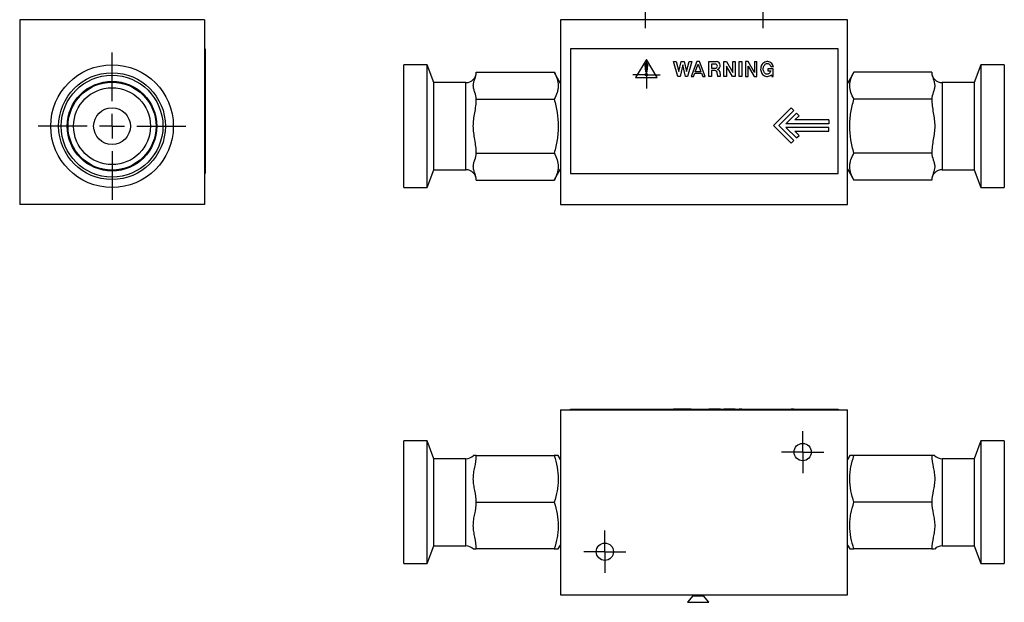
# Model space of a CAD drawing. Header units: inches. Extents: x 1.97 to 10.59, y 1.51 to 7.54.
# Tile 1 of 12: x 2 to 5.96, y 1.51 to 3.85. Entities that reach past the tile are written whole.
import ezdxf

# ---------------------------------------------------------------- set-up
doc = ezdxf.new("R2010")
doc.units = ezdxf.units.IN
doc.header["$MEASUREMENT"] = 0
doc.layers.add('1', color=7, linetype='Continuous')

# ---------------------------------------------------------------- blocks, each defined once
blk = doc.blocks.new('SW_CENTERMARKSYMBOL_0')
at = {"layer": '1', "color": 0}
for p, q in [((0, 0.05), (0, 0.0549)), ((0, 0), (0, 0.05)), ((-0.05, 0), (-0.0549, 0)), ((0, 0), (-0.05, 0)), ((0, 0), (0, -0.05)), ((0, 0), (0.05, 0)), ((0.05, 0), (0.0549, 0)), ((0, -0.05), (0, -0.0549))]:
    blk.add_line(p, q, dxfattribs=at)
blk = doc.blocks.new('SW_CENTERMARKSYMBOL_1')
at = {"layer": '1', "color": 0}
for p, q in [((0, 0.05), (0, 0.093)), ((0, 0), (0, 0.05)), ((-0.05, 0), (-0.093, 0)), ((0, 0), (-0.05, 0)), ((0, 0), (0, -0.05)), ((0, 0), (0.05, 0)), ((0.05, 0), (0.093, 0)), ((0, -0.05), (0, -0.093))]:
    blk.add_line(p, q, dxfattribs=at)
blk = doc.blocks.new('SW_CENTERMARKSYMBOL_2')
at = {"layer": '1', "color": 0}
for p, q in [((0, 0.05), (0, 0.093)), ((0, 0), (0, 0.05)), ((-0.05, 0), (-0.093, 0)), ((0, 0), (-0.05, 0)), ((0, 0), (0, -0.05)), ((0, 0), (0.05, 0)), ((0.05, 0), (0.093, 0)), ((0, -0.05), (0, -0.093))]:
    blk.add_line(p, q, dxfattribs=at)
blk = doc.blocks.new('SW_CENTERMARKSYMBOL_21')
at = {"layer": '1', "color": 0}
for p, q in [((0, 0.05), (0, 0.08465)), ((0, 0), (0, 0.05)), ((-0.05, 0), (-0.08465, 0)), ((0, 0), (-0.05, 0)), ((0, 0), (0, -0.05)), ((0, 0), (0.05, 0)), ((0.05, 0), (0.08465, 0)), ((0, -0.05), (0, -0.08465))]:
    blk.add_line(p, q, dxfattribs=at)
blk = doc.blocks.new('SW_CENTERMARKSYMBOL_22')
at = {"layer": '1', "color": 0}
for p, q in [((0, 0.05), (0, 0.08465)), ((0, 0), (0, 0.05)), ((-0.05, 0), (-0.08465, 0)), ((0, 0), (-0.05, 0)), ((0, 0), (0, -0.05)), ((0, 0), (0.05, 0)), ((0.05, 0), (0.08465, 0)), ((0, -0.05), (0, -0.08465))]:
    blk.add_line(p, q, dxfattribs=at)
blk = doc.blocks.new('SW_CENTERMARKSYMBOL_28')
at = {"layer": '1', "color": 0}
for p, q in [((0, 0.1), (0, 0.29625)), ((0, 0), (0, 0.05)), ((-0.1, 0), (-0.29625, 0)), ((0, 0), (-0.05, 0)), ((0, 0), (0, -0.05)), ((0, 0), (0.05, 0)), ((0.1, 0), (0.29625, 0)), ((0, -0.1), (0, -0.29625))]:
    blk.add_line(p, q, dxfattribs=at)

msp = doc.modelspace()

# ---------------------------------------------------------------- linework, layer by layer
at = {"color": 7, "linetype": 'Continuous', "lineweight": 25}
for p, q in [((2.7421, 3.8517), (1.9996, 3.8517)), ((1.9996, 3.8517), (1.9996, 3.1092)), ((2.7421, 3.8517), (2.7421, 3.1092)), ((5.3256, 3.8517), (4.1726, 3.8517)), ((4.1726, 3.8517), (4.1726, 3.1092)), ((5.3256, 3.1092), (5.3256, 3.8517)), ((2.7446, 3.7342), (2.7421, 3.7342)), ((2.7446, 3.7342), (2.7446, 3.2342)), ((4.2131, 3.7342), (4.2131, 3.2342)), ((5.2881, 3.7342), (4.2131, 3.7342)), ((5.2881, 3.2342), (5.2881, 3.7342)), ((2.7446, 3.6913), (2.7448, 3.6913)), ((2.7448, 3.6913), (2.7448, 3.6194)), ((4.5174, 3.6913), (4.4737, 3.6194)), ((4.561, 3.6194), (4.5174, 3.6913)), ((4.6437, 3.6234), (4.6265, 3.6834)), ((4.6265, 3.6834), (4.6372, 3.6834)), ((4.6372, 3.6834), (4.6481, 3.6436)), ((4.6481, 3.6436), (4.6574, 3.6834)), ((4.6574, 3.6834), (4.6692, 3.6834)), ((4.6692, 3.6834), (4.6785, 3.6436)), ((4.6785, 3.6436), (4.6894, 3.6834)), ((4.7001, 3.6834), (4.6829, 3.6234)), ((4.6894, 3.6834), (4.7001, 3.6834)), ((4.7198, 3.6834), (4.6974, 3.6234)), ((4.7311, 3.6834), (4.7198, 3.6834)), ((4.7535, 3.6234), (4.7311, 3.6834)), ((4.768, 3.6234), (4.768, 3.6834)), ((4.768, 3.6834), (4.7994, 3.6834)), ((4.8293, 3.6834), (4.8395, 3.6834)), ((4.8293, 3.6234), (4.8293, 3.6834)), ((4.8395, 3.6834), (4.8645, 3.64)), ((4.8645, 3.6834), (4.8746, 3.6834)), ((4.8645, 3.64), (4.8645, 3.6834)), ((4.8746, 3.6834), (4.8746, 3.6234)), ((4.8899, 3.6234), (4.8899, 3.6834)), ((4.8899, 3.6834), (4.9009, 3.6834)), ((4.9009, 3.6834), (4.9009, 3.6234)), ((4.9163, 3.6834), (4.9163, 3.6234)), ((4.9265, 3.6834), (4.9163, 3.6834)), ((4.9515, 3.64), (4.9265, 3.6834)), ((4.9515, 3.6834), (4.9515, 3.64)), ((4.9515, 3.6834), (4.9616, 3.6834)), ((4.9616, 3.6234), (4.9616, 3.6834)), ((3.6374, 3.6705), (3.5426, 3.6705)), ((3.5426, 3.2109), (3.5426, 3.6705)), ((3.6633, 3.5992), (3.6374, 3.6705)), ((3.6374, 3.2109), (3.6374, 3.6705)), ((3.8341, 3.6407), (4.1468, 3.6407)), ((4.1726, 3.5961), (4.1468, 3.6407)), ((4.5148, 3.6428), (4.5126, 3.6706)), ((4.5221, 3.6706), (4.5199, 3.6428)), ((4.6633, 3.67), (4.6526, 3.6234)), ((4.674, 3.6234), (4.6633, 3.67)), ((4.714, 3.6429), (4.7255, 3.6735)), ((4.7369, 3.6429), (4.714, 3.6429)), ((4.7255, 3.6735), (4.7369, 3.6429)), ((4.7786, 3.6734), (4.7786, 3.6571)), ((4.7945, 3.6734), (4.7786, 3.6734)), ((4.7786, 3.6571), (4.7942, 3.6571)), ((4.7939, 3.6471), (4.7786, 3.6471)), ((4.7786, 3.6471), (4.7786, 3.6234)), ((4.8026, 3.6287), (4.802, 3.6412)), ((4.8125, 3.6428), (4.8133, 3.6276)), ((4.8394, 3.6651), (4.8394, 3.6234)), ((4.8633, 3.6234), (4.8394, 3.6651)), ((4.9264, 3.6651), (4.9503, 3.6234)), ((4.9264, 3.6234), (4.9264, 3.6651)), ((5.0059, 3.6549), (5.0059, 3.6468)), ((5.0274, 3.6549), (5.0059, 3.6549)), ((5.0059, 3.6468), (5.0175, 3.6468)), ((5.017, 3.6644), (5.0277, 3.6644)), ((5.0274, 3.6234), (5.0274, 3.6549)), ((5.3513, 3.6407), (5.3256, 3.5961)), ((5.664, 3.6407), (5.3513, 3.6407)), ((5.8607, 3.6705), (5.8348, 3.5992)), ((5.9556, 3.6705), (5.8607, 3.6705)), ((5.8607, 3.6705), (5.8607, 3.6375)), ((5.9556, 3.6705), (5.9556, 3.6375)), ((2.7448, 3.6194), (2.7446, 3.6194)), ((4.4737, 3.6194), (4.561, 3.6194)), ((4.6526, 3.6234), (4.6437, 3.6234)), ((4.6829, 3.6234), (4.674, 3.6234)), ((4.6974, 3.6234), (4.7067, 3.6234)), ((4.7067, 3.6234), (4.7117, 3.6367)), ((4.7117, 3.6367), (4.7392, 3.6367)), ((4.7392, 3.6367), (4.7442, 3.6234)), ((4.7442, 3.6234), (4.7535, 3.6234)), ((4.7786, 3.6234), (4.768, 3.6234)), ((4.815, 3.6234), (4.8036, 3.6234)), ((4.8394, 3.6234), (4.8293, 3.6234)), ((4.8746, 3.6234), (4.8633, 3.6234)), ((4.9009, 3.6234), (4.8899, 3.6234)), ((4.9163, 3.6234), (4.9264, 3.6234)), ((4.9503, 3.6234), (4.9616, 3.6234)), ((5.02, 3.6309), (5.0214, 3.6234)), ((5.0214, 3.6234), (5.0274, 3.6234)), ((5.8607, 3.6375), (5.8607, 3.178)), ((5.9556, 3.6375), (5.9556, 3.178)), ((3.7926, 3.5992), (3.6633, 3.5992)), ((3.6633, 3.2727), (3.6633, 3.5992)), ((5.8348, 3.5992), (5.7056, 3.5992)), ((5.8348, 3.5992), (5.8348, 3.5758)), ((5.8348, 3.5758), (5.8348, 3.2492)), ((3.8341, 3.5325), (4.1468, 3.5325)), ((5.664, 3.5325), (5.3513, 3.5325)), ((2.7448, 3.4978), (2.7446, 3.4978)), ((2.7448, 3.4267), (2.7448, 3.4978)), ((5.0283, 3.4267), (5.0994, 3.4978)), ((5.0495, 3.4267), (5.11, 3.4872)), ((5.0994, 3.4978), (5.11, 3.4872)), ((5.0782, 3.4342), (5.1206, 3.4766)), ((5.1144, 3.4492), (5.1312, 3.466)), ((5.2507, 3.4492), (5.1144, 3.4492)), ((5.1312, 3.466), (5.1206, 3.4766)), ((5.2507, 3.4492), (5.2507, 3.4342)), ((2.7446, 3.4267), (2.7448, 3.4267)), ((2.7448, 3.4267), (2.7448, 3.3556)), ((5.0283, 3.4267), (5.0994, 3.3556)), ((5.0495, 3.4267), (5.11, 3.3662)), ((5.2507, 3.4342), (5.0782, 3.4342)), ((5.0782, 3.4192), (5.1206, 3.3768)), ((5.2507, 3.4192), (5.0782, 3.4192)), ((5.1144, 3.4042), (5.2507, 3.4042)), ((5.1312, 3.3874), (5.1144, 3.4042)), ((5.2507, 3.4042), (5.2507, 3.4192)), ((5.11, 3.3662), (5.0994, 3.3556)), ((5.1206, 3.3768), (5.1312, 3.3874)), ((2.7448, 3.3556), (2.7446, 3.3556)), ((3.8341, 3.316), (4.1468, 3.316)), ((5.664, 3.316), (5.3513, 3.316)), ((3.6374, 3.178), (3.6633, 3.2492)), ((3.6633, 3.2492), (3.6633, 3.2727)), ((3.6633, 3.2492), (3.7926, 3.2492)), ((4.1468, 3.2077), (4.1726, 3.2523)), ((5.3256, 3.2523), (5.3513, 3.2077)), ((5.7056, 3.2492), (5.8348, 3.2492)), ((5.8348, 3.2492), (5.8607, 3.178)), ((2.7421, 3.2342), (2.7446, 3.2342)), ((3.5426, 3.178), (3.5426, 3.2109)), ((3.6374, 3.178), (3.6374, 3.2109)), ((3.8341, 3.2077), (4.1468, 3.2077)), ((4.2131, 3.2342), (5.2881, 3.2342)), ((5.664, 3.2077), (5.3513, 3.2077)), ((3.5426, 3.178), (3.6374, 3.178)), ((5.8607, 3.178), (5.9556, 3.178)), ((2.7421, 3.1092), (1.9996, 3.1092)), ((4.1726, 3.1092), (5.3256, 3.1092)), ((4.1726, 2.2855), (5.3256, 2.2855)), ((4.1726, 2.2855), (4.1726, 1.543)), ((4.2131, 2.288), (5.2881, 2.288)), ((4.2131, 2.2855), (4.2131, 2.288)), ((4.4737, 2.2882), (4.561, 2.2882)), ((4.4737, 2.2882), (4.4737, 2.288)), ((4.561, 2.288), (4.561, 2.2882)), ((4.6265, 2.2882), (4.6265, 2.288)), ((4.6437, 2.2882), (4.6265, 2.2882)), ((4.6437, 2.2882), (4.6437, 2.288)), ((4.6526, 2.2882), (4.6437, 2.2882)), ((4.6526, 2.2882), (4.6526, 2.288)), ((4.6633, 2.2882), (4.6526, 2.2882)), ((4.6633, 2.2882), (4.6633, 2.288)), ((4.674, 2.2882), (4.6633, 2.2882)), ((4.674, 2.2882), (4.674, 2.288)), ((4.6829, 2.2882), (4.674, 2.2882)), ((4.6829, 2.2882), (4.6829, 2.288)), ((4.6974, 2.2882), (4.6829, 2.2882)), ((4.6974, 2.2882), (4.6974, 2.288)), ((4.6974, 2.2882), (4.7067, 2.2882)), ((4.7067, 2.2882), (4.7067, 2.288)), ((4.7067, 2.2882), (4.7117, 2.2882)), ((4.7117, 2.2882), (4.7117, 2.288)), ((4.7117, 2.2882), (4.7392, 2.2882)), ((4.7392, 2.2882), (4.7392, 2.288)), ((4.7392, 2.2882), (4.7442, 2.2882)), ((4.7442, 2.2882), (4.7442, 2.288)), ((4.7442, 2.2882), (4.7535, 2.2882)), ((4.7535, 2.288), (4.7535, 2.2882)), ((4.768, 2.2882), (4.768, 2.288)), ((4.7786, 2.2882), (4.768, 2.2882)), ((4.7786, 2.2882), (4.7786, 2.288)), ((4.7939, 2.2882), (4.7786, 2.2882)), ((4.7939, 2.2882), (4.7939, 2.288)), ((4.802, 2.2882), (4.7939, 2.2882)), ((4.802, 2.2882), (4.802, 2.288)), ((4.8026, 2.2882), (4.802, 2.2882)), ((4.8026, 2.2882), (4.8026, 2.288)), ((4.8036, 2.2882), (4.8026, 2.2882)), ((4.8036, 2.288), (4.8036, 2.2882)), ((4.815, 2.2882), (4.8036, 2.2882)), ((4.815, 2.2882), (4.815, 2.288)), ((4.8293, 2.2882), (4.8293, 2.288)), ((4.8394, 2.2882), (4.8293, 2.2882)), ((4.8394, 2.2882), (4.8394, 2.288)), ((4.8633, 2.2882), (4.8394, 2.2882)), ((4.8633, 2.2882), (4.8633, 2.288)), ((4.8746, 2.2882), (4.8633, 2.2882)), ((4.8746, 2.288), (4.8746, 2.2882)), ((4.8899, 2.2882), (4.8899, 2.288)), ((4.9009, 2.2882), (4.8899, 2.2882)), ((4.9009, 2.2882), (4.9009, 2.288)), ((4.9163, 2.2882), (4.9163, 2.288)), ((4.9163, 2.2882), (4.9264, 2.2882)), ((4.9264, 2.2882), (4.9264, 2.288)), ((4.9264, 2.2882), (4.9503, 2.2882)), ((4.9503, 2.2882), (4.9503, 2.288)), ((4.9503, 2.2882), (4.9616, 2.2882)), ((4.9616, 2.2882), (4.9616, 2.288)), ((5.02, 2.2882), (5.02, 2.288)), ((5.02, 2.2882), (5.0214, 2.2882)), ((5.0214, 2.2882), (5.0214, 2.288)), ((5.0214, 2.2882), (5.0274, 2.2882)), ((5.0274, 2.2882), (5.0274, 2.288)), ((5.0274, 2.2882), (5.0277, 2.2882)), ((5.0277, 2.2882), (5.0277, 2.288)), ((5.0283, 2.288), (5.0283, 2.2882)), ((5.0283, 2.2882), (5.0994, 2.2882)), ((5.0994, 2.2882), (5.0994, 2.288)), ((5.11, 2.2882), (5.0994, 2.2882)), ((5.11, 2.288), (5.11, 2.2882)), ((5.11, 2.2882), (5.1206, 2.2882)), ((5.1206, 2.2882), (5.1206, 2.288)), ((5.1206, 2.2882), (5.1312, 2.2882)), ((5.1312, 2.2882), (5.1312, 2.288)), ((5.1312, 2.2882), (5.2507, 2.2882)), ((5.2507, 2.288), (5.2507, 2.2882)), ((5.2881, 2.288), (5.2881, 2.2855)), ((5.3256, 1.543), (5.3256, 2.2855)), ((3.6374, 2.1602), (3.5426, 2.1602)), ((3.5426, 2.0371), (3.5426, 2.1602)), ((3.6633, 2.089), (3.6374, 2.1602)), ((3.6374, 2.0371), (3.6374, 2.1602)), ((5.8607, 2.1602), (5.8348, 2.089)), ((5.9556, 2.1602), (5.8607, 2.1602)), ((5.8607, 2.1602), (5.8607, 1.6677)), ((5.9556, 2.1602), (5.9556, 1.6677)), ((3.8341, 2.1015), (4.1468, 2.1015)), ((4.1726, 2.0859), (4.1635, 2.1015)), ((5.3346, 2.1015), (5.3256, 2.0859)), ((5.664, 2.1015), (5.3513, 2.1015)), ((3.7926, 2.089), (3.6633, 2.089)), ((3.6633, 2.0015), (3.6633, 2.089)), ((5.8348, 2.089), (5.7056, 2.089)), ((5.8348, 2.089), (5.8348, 1.739)), ((3.5426, 1.6677), (3.5426, 2.0371)), ((3.6374, 1.6677), (3.6374, 2.0371)), ((3.6633, 1.739), (3.6633, 2.0015)), ((3.8341, 1.914), (4.1468, 1.914)), ((5.664, 1.914), (5.3513, 1.914)), ((4.1635, 1.7265), (4.1726, 1.7421)), ((5.3256, 1.7421), (5.3346, 1.7265)), ((3.6374, 1.6677), (3.6633, 1.739)), ((3.6633, 1.739), (3.7926, 1.739)), ((4.1468, 1.7265), (3.8341, 1.7265)), ((5.664, 1.7265), (5.3513, 1.7265)), ((5.7056, 1.739), (5.8348, 1.739)), ((5.8348, 1.739), (5.8607, 1.6677)), ((3.5426, 1.6677), (3.6374, 1.6677)), ((5.8607, 1.6677), (5.9556, 1.6677)), ((4.1726, 1.543), (5.3256, 1.543)), ((4.7041, 1.543), (4.7041, 1.5379)), ((4.7468, 1.5379), (4.7468, 1.543)), ((4.7041, 1.5379), (4.6824, 1.5124)), ((4.6824, 1.5124), (4.7684, 1.5124)), ((4.7041, 1.5379), (4.7468, 1.5379)), ((4.7684, 1.5124), (4.7468, 1.5379))]:
    msp.add_line(p, q, dxfattribs=at)
at = {"color": 8, "linetype": 'Continuous', "lineweight": 25}
for p, q in [((3.7926, 3.2492), (3.7926, 3.5992)), ((5.7056, 3.5992), (5.7056, 3.2492)), ((3.7926, 1.739), (3.7926, 2.089)), ((5.7056, 2.089), (5.7056, 1.8265)), ((5.7056, 1.8265), (5.7056, 1.739))]:
    msp.add_line(p, q, dxfattribs=at)
at = {"color": 7, "linetype": 'Continuous', "lineweight": 25}
for centre, radius in [((2.3706, 3.4242), 0.2463), ((2.3706, 3.4242), 0.2145), ((2.3706, 3.4242), 0.2046), ((2.3706, 3.4242), 0.18), ((2.3706, 3.4242), 0.1767), ((4.5174, 3.6308), 0.00487), ((2.3706, 3.4242), 0.1545), ((2.3706, 3.4242), 0.0738), ((5.1456, 2.1155), 0.0346), ((4.3506, 1.7155), 0.0347)]:
    msp.add_circle(centre, radius, dxfattribs=at)
for centre, radius, start, end in [((4.7981, 3.6672), 0.0162, 287.288, 85.512), ((3.7926, 3.6407), 0.0415, 270, 0), ((4.5174, 3.6714), 0.00484, 350.9172, 189.0828), ((4.5174, 3.6428), 0.00257, 180, 360), ((4.7942, 3.6392), 0.00798, 14.8837, 92.7528), ((4.7944, 3.6652), 0.00818, 268.8247, 88.8221), ((4.8019, 3.6411), 0.0107, 9.0621, 84.7221), ((5.7056, 3.6407), 0.0415, 180, 270), ((4.8251, 3.6305), 0.0226, 184.5007, 198.3254), ((4.8227, 3.6289), 0.00953, 188.0685, 215.4518), ((3.7926, 3.2077), 0.0415, 0, 90), ((5.7056, 3.2077), 0.0415, 90, 180), ((3.7926, 2.1305), 0.0415, 270, 315.9066), ((5.7056, 2.1305), 0.0415, 223.9458, 270), ((3.7926, 1.6975), 0.0415, 43.9458, 90), ((5.7056, 1.6975), 0.0415, 90, 135.9066)]:
    msp.add_arc(centre, radius, start, end, dxfattribs=at)
for points, knots in [([(5.0277, 3.6644), (5.0268, 3.6672), (5.0255, 3.6698), (5.0221, 3.6747), (5.0201, 3.6768), (5.0131, 3.6821), (5.0071, 3.684), (4.9984, 3.6834), (4.9955, 3.6826), (4.9902, 3.68), (4.9877, 3.6783), (4.9814, 3.6721), (4.9786, 3.6666), (4.9767, 3.658), (4.9765, 3.6551), (4.9767, 3.6492), (4.9772, 3.6463), (4.979, 3.6407), (4.9802, 3.638), (4.9834, 3.6331), (4.9854, 3.6308), (4.9901, 3.6272), (4.9927, 3.6259), (4.9983, 3.624), (5.0013, 3.6236), (5.0101, 3.6241), (5.0157, 3.6268), (5.02, 3.6309)], [0, 0, 0, 0, 0.0625, 0.0625, 0.125, 0.125, 0.25, 0.25, 0.3125, 0.3125, 0.375, 0.375, 0.5, 0.5, 0.5625, 0.5625, 0.625, 0.625, 0.6875, 0.6875, 0.75, 0.75, 0.8125, 0.8125, 0.875, 0.875, 1, 1, 1, 1]), ([(3.8341, 3.5325), (3.8341, 3.5416), (3.8311, 3.5505), (3.8267, 3.564), (3.8252, 3.5685), (3.8229, 3.5775), (3.8222, 3.582), (3.8222, 3.5911), (3.8229, 3.5956), (3.8251, 3.6046), (3.8266, 3.6091), (3.8311, 3.6226), (3.8341, 3.6316), (3.8341, 3.6407)], [0, 0, 0, 0, 0.25, 0.25, 0.375, 0.375, 0.5, 0.5, 0.625, 0.625, 0.75, 0.75, 1, 1, 1, 1]), ([(4.1468, 3.6407), (4.1519, 3.6319), (4.1561, 3.623), (4.1619, 3.605), (4.1635, 3.5959), (4.1635, 3.5821), (4.1631, 3.5775), (4.1616, 3.5683), (4.1605, 3.5638), (4.1561, 3.5502), (4.1519, 3.5413), (4.1468, 3.5325)], [0, 0, 0, 0, 0.25, 0.25, 0.5, 0.5, 0.625, 0.625, 0.75, 0.75, 1, 1, 1, 1]), ([(5.0175, 3.6468), (5.0169, 3.6447), (5.0161, 3.6428), (5.014, 3.6392), (5.0127, 3.6376), (5.0095, 3.6348), (5.0076, 3.6337), (5.0036, 3.6327), (5.0014, 3.6327), (4.9974, 3.6338), (4.9955, 3.635), (4.9924, 3.6378), (4.9912, 3.6395), (4.9882, 3.6451), (4.9872, 3.6493), (4.9871, 3.6555), (4.9873, 3.6576), (4.988, 3.6617), (4.9886, 3.6637), (4.9912, 3.6694), (4.9939, 3.6729), (4.9995, 3.6758), (5.0016, 3.6763), (5.0058, 3.6761), (5.0078, 3.6754), (5.0114, 3.6732), (5.0129, 3.6716), (5.0154, 3.6682), (5.0163, 3.6664), (5.017, 3.6644)], [0, 0, 0, 0, 0.0625, 0.0625, 0.125, 0.125, 0.1875, 0.1875, 0.25, 0.25, 0.3125, 0.3125, 0.375, 0.375, 0.5, 0.5, 0.5625, 0.5625, 0.625, 0.625, 0.75, 0.75, 0.8125, 0.8125, 0.875, 0.875, 0.9375, 0.9375, 1, 1, 1, 1]), ([(5.3513, 3.5325), (5.3462, 3.5413), (5.342, 3.5502), (5.3362, 3.5682), (5.3346, 3.5773), (5.3346, 3.5911), (5.335, 3.5957), (5.3365, 3.6049), (5.3376, 3.6094), (5.342, 3.6229), (5.3462, 3.6319), (5.3513, 3.6407)], [0, 0, 0, 0, 0.25, 0.25, 0.5, 0.5, 0.625, 0.625, 0.75, 0.75, 1, 1, 1, 1]), ([(5.664, 3.6407), (5.664, 3.6316), (5.667, 3.6226), (5.6714, 3.6092), (5.6729, 3.6047), (5.6752, 3.5957), (5.6759, 3.5911), (5.6759, 3.5821), (5.6752, 3.5775), (5.673, 3.5685), (5.6715, 3.564), (5.667, 3.5506), (5.664, 3.5416), (5.664, 3.5325)], [0, 0, 0, 0, 0.25, 0.25, 0.375, 0.375, 0.5, 0.5, 0.625, 0.625, 0.75, 0.75, 1, 1, 1, 1]), ([(3.8341, 3.316), (3.8341, 3.3342), (3.8311, 3.3521), (3.8267, 3.379), (3.8252, 3.388), (3.8229, 3.406), (3.8222, 3.4151), (3.8222, 3.4333), (3.8229, 3.4423), (3.8251, 3.4603), (3.8266, 3.4693), (3.8311, 3.4962), (3.8341, 3.5142), (3.8341, 3.5325)], [0, 0, 0, 0, 0.25, 0.25, 0.375, 0.375, 0.5, 0.5, 0.625, 0.625, 0.75, 0.75, 1, 1, 1, 1]), ([(4.1468, 3.5325), (4.1519, 3.5148), (4.1561, 3.497), (4.1619, 3.461), (4.1635, 3.4428), (4.1635, 3.4152), (4.1631, 3.406), (4.1616, 3.3877), (4.1605, 3.3786), (4.1561, 3.3515), (4.1519, 3.3337), (4.1468, 3.316)], [0, 0, 0, 0, 0.25, 0.25, 0.5, 0.5, 0.625, 0.625, 0.75, 0.75, 1, 1, 1, 1]), ([(5.3513, 3.316), (5.3462, 3.3336), (5.342, 3.3514), (5.3362, 3.3874), (5.3346, 3.4056), (5.3346, 3.4332), (5.335, 3.4424), (5.3365, 3.4607), (5.3376, 3.4698), (5.342, 3.4969), (5.3462, 3.5148), (5.3513, 3.5325)], [0, 0, 0, 0, 0.25, 0.25, 0.5, 0.5, 0.625, 0.625, 0.75, 0.75, 1, 1, 1, 1]), ([(5.664, 3.5325), (5.664, 3.5142), (5.667, 3.4963), (5.6714, 3.4694), (5.6729, 3.4605), (5.6752, 3.4424), (5.6759, 3.4333), (5.6759, 3.4151), (5.6752, 3.4061), (5.673, 3.3881), (5.6715, 3.3791), (5.667, 3.3522), (5.664, 3.3343), (5.664, 3.316)], [0, 0, 0, 0, 0.25, 0.25, 0.375, 0.375, 0.5, 0.5, 0.625, 0.625, 0.75, 0.75, 1, 1, 1, 1]), ([(3.8341, 3.2077), (3.8341, 3.2168), (3.8311, 3.2258), (3.8267, 3.2392), (3.8252, 3.2437), (3.8229, 3.2527), (3.8222, 3.2573), (3.8222, 3.2664), (3.8229, 3.2709), (3.8251, 3.2799), (3.8266, 3.2844), (3.8311, 3.2978), (3.8341, 3.3068), (3.8341, 3.316)], [0, 0, 0, 0, 0.25, 0.25, 0.375, 0.375, 0.5, 0.5, 0.625, 0.625, 0.75, 0.75, 1, 1, 1, 1]), ([(4.1468, 3.316), (4.1519, 3.3071), (4.1561, 3.2982), (4.1619, 3.2802), (4.1635, 3.2711), (4.1635, 3.2573), (4.1631, 3.2527), (4.1616, 3.2436), (4.1605, 3.239), (4.1561, 3.2255), (4.1519, 3.2165), (4.1468, 3.2077)], [0, 0, 0, 0, 0.25, 0.25, 0.5, 0.5, 0.625, 0.625, 0.75, 0.75, 1, 1, 1, 1]), ([(5.3513, 3.2077), (5.3462, 3.2165), (5.342, 3.2254), (5.3362, 3.2434), (5.3346, 3.2525), (5.3346, 3.2663), (5.335, 3.2709), (5.3365, 3.2801), (5.3376, 3.2846), (5.342, 3.2982), (5.3462, 3.3071), (5.3513, 3.316)], [0, 0, 0, 0, 0.25, 0.25, 0.5, 0.5, 0.625, 0.625, 0.75, 0.75, 1, 1, 1, 1]), ([(5.664, 3.316), (5.664, 3.3068), (5.667, 3.2979), (5.6714, 3.2844), (5.6729, 3.28), (5.6752, 3.2709), (5.6759, 3.2664), (5.6759, 3.2573), (5.6752, 3.2528), (5.673, 3.2438), (5.6715, 3.2393), (5.667, 3.2258), (5.664, 3.2169), (5.664, 3.2077)], [0, 0, 0, 0, 0.25, 0.25, 0.375, 0.375, 0.5, 0.5, 0.625, 0.625, 0.75, 0.75, 1, 1, 1, 1]), ([(3.8341, 1.914), (3.8341, 1.9298), (3.8311, 1.9453), (3.8267, 1.9686), (3.8252, 1.9763), (3.8229, 1.9919), (3.8222, 1.9998), (3.8222, 2.0156), (3.8229, 2.0234), (3.8251, 2.039), (3.8266, 2.0468), (3.8311, 2.0701), (3.8341, 2.0856), (3.8341, 2.1015)], [0, 0, 0, 0, 0.25, 0.25, 0.375, 0.375, 0.5, 0.5, 0.625, 0.625, 0.75, 0.75, 1, 1, 1, 1]), ([(3.8341, 2.1015), (3.8338, 2.1015), (3.8333, 2.1015), (3.8298, 2.1015), (3.8254, 2.1015), (3.8221, 2.1015), (3.8225, 2.1015), (3.8226, 2.1015)], [0, 0, 0, 0, 0.190683, 0.382734, 0.654238, 0.926092, 1, 1, 1, 1]), ([(4.1468, 2.1015), (4.1519, 2.0862), (4.1561, 2.0708), (4.1619, 2.0396), (4.1635, 2.0238), (4.1635, 1.9999), (4.1631, 1.9919), (4.1616, 1.9761), (4.1605, 1.9682), (4.1561, 1.9448), (4.1519, 1.9293), (4.1468, 1.914)], [0, 0, 0, 0, 0.25, 0.25, 0.5, 0.5, 0.625, 0.625, 0.75, 0.75, 1, 1, 1, 1]), ([(4.1633, 2.1015), (4.1633, 2.1015), (4.1639, 2.1015), (4.1595, 2.1015), (4.151, 2.1015), (4.1468, 2.1015)], [0, 0, 0, 0, 0.070034, 0.530757, 1, 1, 1, 1]), ([(5.3513, 1.914), (5.3462, 1.9293), (5.342, 1.9447), (5.3362, 1.9759), (5.3346, 1.9916), (5.3346, 2.0155), (5.335, 2.0235), (5.3365, 2.0394), (5.3376, 2.0472), (5.342, 2.0707), (5.3462, 2.0862), (5.3513, 2.1015)], [0, 0, 0, 0, 0.25, 0.25, 0.5, 0.5, 0.625, 0.625, 0.75, 0.75, 1, 1, 1, 1]), ([(5.3513, 2.1015), (5.3465, 2.1015), (5.3393, 2.1015), (5.335, 2.1015), (5.3349, 2.1015), (5.3348, 2.1015)], [0, 0, 0, 0, 0.529006, 0.7984833, 1, 1, 1, 1]), ([(5.664, 2.1015), (5.664, 2.0857), (5.667, 2.0702), (5.6714, 2.0469), (5.6729, 2.0391), (5.6752, 2.0235), (5.6759, 2.0156), (5.6759, 1.9999), (5.6752, 1.9921), (5.673, 1.9765), (5.6715, 1.9687), (5.667, 1.9454), (5.664, 1.9298), (5.664, 1.914)], [0, 0, 0, 0, 0.25, 0.25, 0.375, 0.375, 0.5, 0.5, 0.625, 0.625, 0.75, 0.75, 1, 1, 1, 1]), ([(5.6755, 2.1015), (5.6755, 2.1015), (5.6755, 2.1015), (5.6718, 2.1015), (5.6675, 2.1015), (5.6646, 2.1015), (5.6642, 2.1015), (5.664, 2.1015)], [0, 0, 0, 0, 0.145997, 0.368476, 0.683722, 0.84153, 1, 1, 1, 1]), ([(3.8341, 1.7265), (3.8341, 1.7423), (3.8311, 1.7578), (3.8267, 1.7811), (3.8252, 1.7888), (3.8229, 1.8044), (3.8222, 1.8123), (3.8222, 1.8281), (3.8229, 1.8359), (3.8251, 1.8515), (3.8266, 1.8593), (3.8311, 1.8826), (3.8341, 1.8981), (3.8341, 1.914)], [0, 0, 0, 0, 0.25, 0.25, 0.375, 0.375, 0.5, 0.5, 0.625, 0.625, 0.75, 0.75, 1, 1, 1, 1]), ([(4.1468, 1.914), (4.1519, 1.8987), (4.1561, 1.8833), (4.1619, 1.8521), (4.1635, 1.8363), (4.1635, 1.8124), (4.1631, 1.8044), (4.1616, 1.7886), (4.1605, 1.7807), (4.1561, 1.7573), (4.1519, 1.7418), (4.1468, 1.7265)], [0, 0, 0, 0, 0.25, 0.25, 0.5, 0.5, 0.625, 0.625, 0.75, 0.75, 1, 1, 1, 1]), ([(5.3513, 1.7265), (5.3462, 1.7418), (5.342, 1.7572), (5.3362, 1.7884), (5.3346, 1.8041), (5.3346, 1.828), (5.335, 1.836), (5.3365, 1.8519), (5.3376, 1.8597), (5.342, 1.8832), (5.3462, 1.8987), (5.3513, 1.914)], [0, 0, 0, 0, 0.25, 0.25, 0.5, 0.5, 0.625, 0.625, 0.75, 0.75, 1, 1, 1, 1]), ([(5.664, 1.914), (5.664, 1.8982), (5.667, 1.8827), (5.6714, 1.8594), (5.6729, 1.8516), (5.6752, 1.836), (5.6759, 1.8281), (5.6759, 1.8124), (5.6752, 1.8046), (5.673, 1.789), (5.6715, 1.7812), (5.667, 1.7579), (5.664, 1.7423), (5.664, 1.7265)], [0, 0, 0, 0, 0.25, 0.25, 0.375, 0.375, 0.5, 0.5, 0.625, 0.625, 0.75, 0.75, 1, 1, 1, 1]), ([(3.8226, 1.7265), (3.8226, 1.7265), (3.8226, 1.7265), (3.8262, 1.7265), (3.832, 1.7265), (3.8334, 1.7265), (3.8341, 1.7265)], [0, 0, 0, 0, 0.146025, 0.368548, 0.683855, 1, 1, 1, 1]), ([(4.1468, 1.7265), (4.1516, 1.7265), (4.1588, 1.7265), (4.1631, 1.7265), (4.1632, 1.7265), (4.1633, 1.7265)], [0, 0, 0, 0, 0.529006, 0.798483, 1, 1, 1, 1]), ([(5.3348, 1.7265), (5.3348, 1.7265), (5.3342, 1.7265), (5.3386, 1.7265), (5.3471, 1.7265), (5.3513, 1.7265)], [0, 0, 0, 0, 0.070034, 0.530757, 1, 1, 1, 1]), ([(5.664, 1.7265), (5.6643, 1.7265), (5.6648, 1.7265), (5.6682, 1.7265), (5.6721, 1.7265), (5.6746, 1.7265), (5.6759, 1.7265), (5.6756, 1.7265), (5.6755, 1.7265)], [0, 0, 0, 0, 0.190663, 0.382695, 0.654171, 0.789963, 0.926099, 1, 1, 1, 1])]:
    msp.add_open_spline(points, degree=3, knots=knots, dxfattribs=at)

# ---------------------------------------------------------------- block references
at = {"layer": '1', "color": 7}
for name, p in [('SW_CENTERMARKSYMBOL_1', (4.5128, 3.9108)), ('SW_CENTERMARKSYMBOL_2', (4.9853, 3.9108)), ('SW_CENTERMARKSYMBOL_28', (2.3706, 3.4242)), ('SW_CENTERMARKSYMBOL_0', (4.5174, 3.6308)), ('SW_CENTERMARKSYMBOL_22', (5.1456, 2.1155)), ('SW_CENTERMARKSYMBOL_21', (4.3506, 1.7155))]:
    msp.add_blockref(name, p, dxfattribs=at)

doc.saveas('drawing.dxf')
